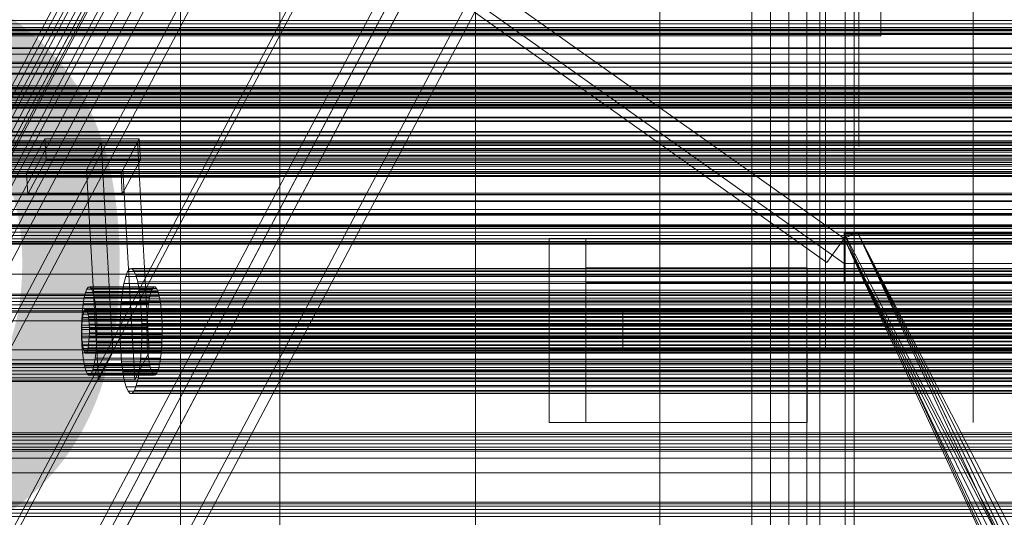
# Model space of a CAD drawing. Header units: millimetres. Extents: x -4395 to 65662, y -65530 to 6847.
# Tile 175 of 256: x -824 to -557, y -34476 to -34341. Entities that reach past the tile are written whole.
import ezdxf

# ---------------------------------------------------------------- set-up
doc = ezdxf.new("R2010")
doc.units = ezdxf.units.MM
for name, color, linetype, lineweight in [('COTAS_O', 1, 'Continuous', 0), ('frontal_briquetadora', 7, 'Continuous', 0), ('frontal_C03', 7, 'Continuous', 0), ('frontal_C07', 7, 'Continuous', 0), ('frontal_mezcladora', 7, 'Continuous', 0), ('frontal_secador', 7, 'Continuous', 0), ('frontal_tolva', 7, 'Continuous', 0), ('frontal_tolva-C01', 7, 'Continuous', 0)]:
    doc.layers.add(name, color=color, linetype=linetype, lineweight=lineweight)
doc.dimstyles.new('R19_100', dxfattribs={"dimtxt": 250, "dimasz": 150, "dimexe": 150, "dimexo": 80, "dimgap": 100, "dimtad": 1, "dimtih": 1, "dimtoh": 1, "dimdsep": 46, "dimcen": 0.09, "dimadec": 0, "dimazin": 0, "dimtfac": 1, "dimtdec": 4, "dimtofl": 0, "dimtmove": 0, "dimatfit": 3, "dimfxl": 1, "dimtolj": 1, "dimtzin": 0, "dimarcsym": 0})

# ---------------------------------------------------------------- blocks, each defined once
blk = doc.blocks.new('DIM_R33_43')
at = {"layer": 'COTAS_O'}
for p, q in [((-1725, -33700), (-1575, -33655)), ((1725, -33700), (1575, -33655)), ((-1725, -34400), (-1725, -33700)), ((-1725, -33700), (1725, -33700)), ((-1725, -33700), (-1575, -33745)), ((1725, -33700), (1575, -33745)), ((1725, -34400), (1725, -33700))]:
    blk.add_line(p, q, dxfattribs=at)
blk.add_text('3450 O', height=250, dxfattribs=at).set_placement((0, -33600))
blk = doc.blocks.new('DIM_R33_46')
at = {"layer": 'COTAS_O'}
for p, q in [((-650, -33700), (50, -33700)), ((50, -33700), (5, -33850)), ((50, -34900), (50, -33700)), ((50, -33700), (95, -33850)), ((50, -34900), (5, -34750)), ((50, -34900), (95, -34750)), ((-650, -34900), (50, -34900))]:
    blk.add_line(p, q, dxfattribs=at)
blk.add_text('1200 O', height=250, rotation=90, dxfattribs=at).set_placement((-50, -34300))
blk = doc.blocks.new('DIM_R33_47')
at = {"layer": 'COTAS_O'}
for p, q in [((-650, -34200), (-500, -34155)), ((650, -34200), (500, -34155)), ((-650, -34900), (-650, -34200)), ((-650, -34200), (650, -34200)), ((-650, -34200), (-500, -34245)), ((650, -34200), (500, -34245)), ((650, -34900), (650, -34200))]:
    blk.add_line(p, q, dxfattribs=at)
blk.add_text('1300 O', height=250, dxfattribs=at).set_placement((0, -34100))
blk = doc.blocks.new('DIM_R33_48')
at = {"layer": 'COTAS_O'}
for p, q in [((-1480, -33670), (-780, -33670)), ((-780, -33670), (-825, -33820)), ((-780, -36000), (-780, -33670)), ((-780, -33670), (-735, -33820)), ((-780, -36000), (-825, -35850)), ((-780, -36000), (-735, -35850)), ((-1480, -36000), (-780, -36000))]:
    blk.add_line(p, q, dxfattribs=at)
blk.add_text('2330 O', height=250, rotation=90, dxfattribs=at).set_placement((-880, -34835))
blk = doc.blocks.new('DIM_R33_50')
at = {"layer": 'COTAS_O'}
for p, q in [((-1400, -33000), (-700, -33000)), ((-700, -33000), (-745, -33150)), ((-700, -36000), (-700, -33000)), ((-700, -33000), (-655, -33150)), ((-700, -36000), (-745, -35850)), ((-700, -36000), (-655, -35850)), ((-1400, -36000), (-700, -36000))]:
    blk.add_line(p, q, dxfattribs=at)
blk.add_text('3000 O', height=250, rotation=90, dxfattribs=at).set_placement((-800, -34500))

msp = doc.modelspace()

# ---------------------------------------------------------------- linework, layer by layer
at = {"layer": 'frontal_briquetadora'}
for p, q in [((-590, -34345), (-590, -34310)), ((-753, -34343.939), (-753, -34324.606)), ((-620, -34328.853), (-620, -34346.896)), ((-605, -34331.113), (-605, -34346.418)), ((-596, -34330.557), (-596, -34345.711)), ((-605, -34332.059), (-605, -34349.672)), ((-565, -34331.737), (-565, -34349.356)), ((-565, -34332.799), (-565, -34350.93)), ((-590, -34340.154), (-590, -34345)), ((-753, -34363.59), (-753, -34343.939)), ((-1450, -34345), (-590, -34345)), ((-620, -34345), (-1425, -34345)), ((-590, -34345), (-620, -34345)), ((-620, -34345), (-620, -34362.246)), ((-620, -34500), (-620, -34345)), ((-620, -34345), (-620, -34510)), ((-620, -34346.896), (-620, -34363.856)), ((-605, -34346.418), (-605, -34358.978)), ((-596, -34345.711), (-596, -34358.147)), ((-605, -34349.672), (-605, -34366.107)), ((-565, -34349.356), (-565, -34365.89)), ((-565, -34350.93), (-565, -34368.106)), ((-605, -34358.978), (-605, -34368.312)), ((-596, -34358.147), (-596, -34367.388)), ((-620, -34362.246), (-620, -34378.43)), ((-753, -34383.4), (-753, -34363.59)), ((-620, -34363.856), (-620, -34379.48)), ((-605, -34366.107), (-605, -34381.105)), ((-605, -34368.312), (-605, -34374.059)), ((-596, -34367.388), (-596, -34373.079)), ((-565, -34365.89), (-565, -34381.1)), ((-565, -34368.106), (-565, -34384.111)), ((-596, -34373.079), (-596, -34375)), ((-605, -34374.059), (-605, -34376)), ((-620, -34378.43), (-620, -34393.354)), ((-620, -34379.48), (-620, -34393.531)), ((-605, -34381.105), (-605, -34394.43)), ((-565, -34381.1), (-565, -34394.762)), ((-753, -34383.4), (-835, -34383.4)), ((-753, -34383.4), (-753, -34403.21)), ((-565, -34384.111), (-565, -34398.744)), ((-620, -34393.354), (-620, -34406.837)), ((-620, -34393.531), (-620, -34405.798)), ((-605, -34394.43), (-605, -34405.871)), ((-565, -34394.762), (-565, -34406.677)), ((-565, -34398.744), (-565, -34411.821)), ((-753, -34403.21), (-753, -34422.861)), ((-620, -34405.798), (-620, -34416.098)), ((-605, -34405.871), (-605, -34415.248)), ((-620, -34406.837), (-620, -34418.714)), ((-565, -34406.677), (-565, -34416.673)), ((-565, -34411.821), (-565, -34423.177)), ((-620, -34416.098), (-620, -34424.273)), ((-605, -34415.248), (-605, -34422.414)), ((-620, -34418.714), (-620, -34428.842)), ((-565, -34416.673), (-565, -34424.603)), ((-753, -34422.861), (-753, -34442.194)), ((-620, -34424.273), (-620, -34430.202)), ((-605, -34422.414), (-605, -34427.255)), ((-565, -34423.177), (-565, -34432.67)), ((-565, -34424.603), (-565, -34430.351)), ((-605, -34427.255), (-605, -34429.694)), ((-620, -34428.842), (-620, -34437.096)), ((-620, -34430.202), (-620, -34433.796)), ((-565, -34430.351), (-565, -34433.833)), ((-620, -34433.796), (-620, -34435)), ((-565, -34432.67), (-565, -34440.18)), ((-565, -34433.833), (-565, -34435)), ((-620, -34437.096), (-620, -34443.376)), ((-565, -34440.18), (-565, -34445.612)), ((-753, -34442.194), (-753, -34461.054)), ((-620, -34443.376), (-620, -34447.606)), ((-565, -34445.612), (-565, -34448.9)), ((-620, -34447.606), (-620, -34449.733)), ((-565, -34448.9), (-565, -34450)), ((-753, -34461.054), (-753, -34479.288))]:
    msp.add_line(p, q, dxfattribs=at)
at = {"layer": 'frontal_C03'}
for p, q in [((1270, -34340.816), (-1230, -34340.816)), ((-1230, -34341.748), (1270, -34341.748)), ((1270, -34342.69), (-1230, -34342.69)), ((1270, -34343.39), (-1230, -34343.39)), ((1270, -34343.622), (-1230, -34343.622)), ((1270, -34343.632), (-1230, -34343.632)), ((1270, -34344.288), (-1230, -34344.288)), ((1270, -34344.575), (-1230, -34344.575)), ((1270, -34344.641), (-1230, -34344.641)), ((1270, -34344.674), (-1230, -34344.674)), ((1270, -34348.246), (-1230, -34348.246)), ((1270, -34348.435), (-1230, -34348.435)), ((1270, -34352.159), (-1230, -34352.159)), ((1270, -34352.521), (-1230, -34352.521)), ((1270, -34355.096), (-1230, -34355.096)), ((1270, -34355.379), (-1230, -34355.379)), ((1516, -34359.306), (-1476, -34359.306)), ((1516, -34359.333), (-1476, -34359.333)), ((1516, -34360.297), (-1476, -34360.297)), ((1516, -34360.323), (-1476, -34360.323)), ((1270, -34358.604), (-1230, -34358.604)), ((1270, -34358.991), (-1230, -34358.991)), ((1270, -34359.657), (-1230, -34359.657)), ((1516, -34360.775), (-1476, -34360.775)), ((1516, -34360.85), (-1476, -34360.85)), ((1516, -34361.765), (-1476, -34361.765)), ((1516, -34361.841), (-1476, -34361.841)), ((-1230, -34360.589), (1270, -34360.589)), ((1270, -34361.531), (-1230, -34361.531)), ((1270, -34362.463), (-1230, -34362.463)), ((1270, -34363.129), (-1230, -34363.129)), ((1516, -34363.515), (-1476, -34363.515)), ((1516, -34363.628), (-1476, -34363.628)), ((1516, -34364.505), (-1476, -34364.505)), ((1516, -34364.619), (-1476, -34364.619)), ((1270, -34363.515), (-1230, -34363.515)), ((1270, -34363.661), (-1230, -34363.661)), ((1270, -34364.083), (-1230, -34364.083)), ((-1230, -34364.089), (1270, -34364.089)), ((-1230, -34364.417), (1270, -34364.417)), ((1516, -34367.109), (-1476, -34367.109)), ((-1476, -34367.243), (1516, -34367.243)), ((1516, -34368.1), (-1476, -34368.1)), ((-1476, -34368.234), (1516, -34368.234)), ((1516, -34371.011), (-1476, -34371.011)), ((1516, -34371.145), (-1476, -34371.145)), ((1516, -34372.002), (-1476, -34372.002)), ((1516, -34372.135), (-1476, -34372.135)), ((1270, -34373.837), (-1230, -34373.837)), ((1516, -34374.626), (-1476, -34374.626)), ((1516, -34374.739), (-1476, -34374.739)), ((1516, -34375.617), (-1476, -34375.617)), ((1516, -34375.73), (-1476, -34375.73)), ((1270, -34374.171), (-1230, -34374.171)), ((1270, -34376.147), (-1230, -34376.147)), ((1516, -34377.404), (-1476, -34377.404)), ((1516, -34377.479), (-1476, -34377.479)), ((1516, -34378.394), (-1476, -34378.394)), ((1516, -34378.47), (-1476, -34378.47)), ((1516, -34378.921), (-1476, -34378.921)), ((1516, -34378.948), (-1476, -34378.948)), ((1270, -34376.574), (-1230, -34376.574)), ((1270, -34377.445), (-1230, -34377.445)), ((1270, -34377.831), (-1230, -34377.831)), ((1270, -34378.498), (-1230, -34378.498)), ((1516, -34379.912), (-1476, -34379.912)), ((1516, -34379.939), (-1476, -34379.939)), ((-1230, -34379.43), (1270, -34379.43)), ((1270, -34380.372), (-1230, -34380.372)), ((1270, -34381.304), (-1230, -34381.304)), ((1270, -34381.97), (-1230, -34381.97)), ((1270, -34382.356), (-1230, -34382.356)), ((1270, -34382.874), (-1230, -34382.874)), ((1270, -34383.157), (-1230, -34383.157)), ((1270, -34387.714), (-1230, -34387.714)), ((1270, -34388.077), (-1230, -34388.077)), ((1270, -34389.819), (-1230, -34389.819)), ((1270, -34390.008), (-1230, -34390.008)), ((1270, -34393.613), (-1230, -34393.613)), ((1270, -34393.679), (-1230, -34393.679)), ((1270, -34396.286), (-1230, -34396.286)), ((1270, -34396.603), (-1230, -34396.603)), ((1270, -34396.672), (-1230, -34396.672)), ((1270, -34396.845), (-1230, -34396.845)), ((1270, -34397.339), (-1230, -34397.339)), ((-1230, -34398.271), (1270, -34398.271)), ((1270, -34399.213), (-1230, -34399.213)), ((1270, -34400.145), (-1230, -34400.145)), ((1270, -34400.811), (-1230, -34400.811)), ((1270, -34401.197), (-1230, -34401.197)), ((1270, -34401.46), (-1230, -34401.46)), ((1270, -34401.545), (-1230, -34401.545)), ((1270, -34415.127), (-1230, -34415.127)), ((1270, -34415.513), (-1230, -34415.513)), ((1270, -34416.18), (-1230, -34416.18)), ((-1230, -34417.112), (1270, -34417.112)), ((1270, -34418.054), (-1230, -34418.054)), ((1270, -34418.986), (-1230, -34418.986)), ((1270, -34419.652), (-1230, -34419.652)), ((1270, -34420.038), (-1230, -34420.038)), ((1270, -34433.968), (-1230, -34433.968)), ((1270, -34434.354), (-1230, -34434.354)), ((1270, -34435.021), (-1230, -34435.021)), ((-1230, -34435.953), (1270, -34435.953)), ((1270, -34436.895), (-1230, -34436.895)), ((1270, -34437.827), (-1230, -34437.827)), ((1270, -34438.493), (-1230, -34438.493)), ((1270, -34438.879), (-1230, -34438.879)), ((1270, -34452.809), (-1230, -34452.809)), ((1270, -34453.195), (-1230, -34453.195)), ((1270, -34453.862), (-1230, -34453.862)), ((-1230, -34454.794), (1270, -34454.794)), ((1270, -34455.736), (-1230, -34455.736)), ((1270, -34456.668), (-1230, -34456.668)), ((1270, -34457.334), (-1230, -34457.334)), ((1270, -34457.72), (-1230, -34457.72)), ((-1500, -34459.645), (1540, -34459.645)), ((1540, -34463.645), (-1500, -34463.645)), ((1270, -34471.65), (-1230, -34471.65)), ((1270, -34472.036), (-1230, -34472.036)), ((1270, -34472.703), (-1230, -34472.703)), ((-1230, -34473.635), (1270, -34473.635)), ((1270, -34474.577), (-1230, -34474.577)), ((1270, -34475.509), (-1230, -34475.509))]:
    msp.add_line(p, q, dxfattribs=at)
at = {"layer": 'frontal_C07'}
for p, q in [((-355.217, -33479.35), (-1505.217, -35658.628)), ((-1505.056, -35661.48), (-355.056, -33482.201)), ((-1500.295, -35639.968), (-369.989, -33498.011)), ((-367.035, -33498.011), (-1497.34, -35639.968)), ((-366.545, -33503.972), (-1493.568, -35639.709)), ((-1493.407, -35642.56), (-366.384, -33506.823)), ((-1476.664, -35633.23), (-359.487, -33516.153)), ((-374.605, -33521.257), (-1547.582, -35744.076)), ((-1522.957, -35744.076), (-349.981, -33521.257)), ((-359.165, -33521.856), (-1476.341, -35638.932)), ((-1547.259, -35749.779), (-374.283, -33526.959)), ((-349.658, -33526.959), (-1522.635, -35749.779)), ((-374.122, -33529.81), (-1547.098, -35752.63)), ((-1543.158, -35752.63), (-370.182, -33529.81)), ((-349.686, -33577.242), (-1499.686, -35756.52)), ((-1499.525, -35759.372), (-349.525, -33580.093)), ((-367.086, -33654.314), (-1540.063, -35877.133)), ((-1515.438, -35877.133), (-342.462, -33654.314)), ((-1539.741, -35882.836), (-366.764, -33660.016)), ((-362.824, -33660.016), (-1535.801, -35882.836)), ((-342.14, -33660.016), (-1515.116, -35882.836)), ((-610.081, -35988), (-610.081, -34013.117)), ((-606.608, -34013.117), (-606.608, -35988)), ((-599.72, -35988), (-599.72, -34013.117)), ((-597.283, -34013.117), (-597.283, -35988)), ((-907.506, -34513.598), (-710.892, -34141.009)), ((-710.57, -34146.712), (-907.184, -34519.3)), ((-921.013, -34710.332), (-724.399, -34337.743)), ((-720.459, -34337.743), (-917.073, -34710.332)), ((-816.774, -34372.957), (-821.697, -34382.287)), ((-791.165, -34372.957), (-816.774, -34372.957)), ((-816.452, -34378.659), (-816.774, -34372.957)), ((-801.507, -34373.89), (-805.445, -34381.354)), ((-791.657, -34373.89), (-801.507, -34373.89)), ((-798.284, -34430.914), (-801.507, -34373.89)), ((-796.088, -34382.287), (-791.165, -34372.957)), ((-795.596, -34381.354), (-791.657, -34373.89)), ((-788.435, -34430.914), (-791.657, -34373.89)), ((-790.842, -34378.659), (-791.165, -34372.957)), ((-821.375, -34387.99), (-816.452, -34378.659)), ((-816.452, -34378.659), (-790.842, -34378.659)), ((-790.842, -34378.659), (-795.766, -34387.99)), ((-805.445, -34381.354), (-795.596, -34381.354)), ((-802.223, -34438.379), (-805.445, -34381.354)), ((-795.596, -34381.354), (-792.373, -34438.379)), ((-821.697, -34382.287), (-796.088, -34382.287)), ((-821.375, -34387.99), (-821.697, -34382.287)), ((-796.088, -34382.287), (-795.766, -34387.99)), ((-795.766, -34387.99), (-821.375, -34387.99)), ((-793.755, -34408.264), (-794.316, -34408.985)), ((-793.179, -34408.192), (-793.755, -34408.264)), ((-434.238, -34408.264), (-793.755, -34408.264)), ((-792.613, -34408.771), (-793.179, -34408.192)), ((-433.662, -34408.192), (-793.179, -34408.192)), ((-794.843, -34410.327), (-795.315, -34412.239)), ((-794.316, -34408.985), (-794.843, -34410.327)), ((-435.326, -34410.327), (-794.843, -34410.327)), ((-434.8, -34408.985), (-794.316, -34408.985)), ((-792.076, -34409.979), (-792.613, -34408.771)), ((-433.096, -34408.771), (-792.613, -34408.771)), ((-791.591, -34411.77), (-792.076, -34409.979)), ((-432.559, -34409.979), (-792.076, -34409.979)), ((-805.375, -34413.737), (-805.747, -34414.685)), ((-804.979, -34413.228), (-805.375, -34413.737)), ((-787.646, -34413.737), (-805.375, -34413.737)), ((-804.572, -34413.177), (-804.979, -34413.228)), ((-787.249, -34413.228), (-804.979, -34413.228)), ((-804.172, -34413.586), (-804.572, -34413.177)), ((-786.843, -34413.177), (-804.572, -34413.177)), ((-803.794, -34414.439), (-804.172, -34413.586)), ((-786.443, -34413.586), (-804.172, -34413.586)), ((-795.315, -34412.239), (-795.713, -34414.646)), ((-435.798, -34412.239), (-795.315, -34412.239)), ((-791.175, -34414.075), (-791.591, -34411.77)), ((-432.074, -34411.77), (-791.591, -34411.77)), ((-788.017, -34414.685), (-787.646, -34413.737)), ((-787.646, -34413.737), (-787.249, -34413.228)), ((-787.249, -34413.228), (-786.843, -34413.177)), ((-786.843, -34413.177), (-786.443, -34413.586)), ((-786.443, -34413.586), (-786.064, -34414.439)), ((-806.08, -34416.034), (-806.361, -34417.733)), ((-805.747, -34414.685), (-806.08, -34416.034)), ((-788.35, -34416.034), (-806.08, -34416.034)), ((-788.017, -34414.685), (-805.747, -34414.685)), ((-803.451, -34415.703), (-803.794, -34414.439)), ((-786.064, -34414.439), (-803.794, -34414.439)), ((-803.158, -34417.33), (-803.451, -34415.703)), ((-785.722, -34415.703), (-803.451, -34415.703)), ((-795.713, -34414.646), (-796.022, -34417.456)), ((-436.196, -34414.646), (-795.713, -34414.646)), ((-790.845, -34416.805), (-791.175, -34414.075)), ((-431.658, -34414.075), (-791.175, -34414.075)), ((-788.631, -34417.733), (-788.35, -34416.034)), ((-788.35, -34416.034), (-788.017, -34414.685)), ((-786.064, -34414.439), (-785.722, -34415.703)), ((-785.722, -34415.703), (-785.428, -34417.33)), ((-806.361, -34417.733), (-806.579, -34419.717)), ((-788.631, -34417.733), (-806.361, -34417.733)), ((-805.84, -34419.185), (-806.038, -34419.44)), ((-805.637, -34419.16), (-805.84, -34419.185)), ((-421.698, -34419.185), (-805.84, -34419.185)), ((-805.437, -34419.364), (-805.637, -34419.16)), ((-421.495, -34419.16), (-805.637, -34419.16)), ((-802.925, -34419.257), (-803.158, -34417.33)), ((-785.428, -34417.33), (-803.158, -34417.33)), ((-802.761, -34421.41), (-802.925, -34419.257)), ((-785.195, -34419.257), (-802.925, -34419.257)), ((-796.022, -34417.456), (-796.23, -34420.562)), ((-436.505, -34417.456), (-796.022, -34417.456)), ((-790.613, -34419.855), (-790.845, -34416.805)), ((-431.328, -34416.805), (-790.845, -34416.805)), ((-788.849, -34419.717), (-788.631, -34417.733)), ((-785.428, -34417.33), (-785.195, -34419.257)), ((-785.195, -34419.257), (-785.032, -34421.41)), ((-806.726, -34421.909), (-806.797, -34424.226)), ((-806.579, -34419.717), (-806.726, -34421.909)), ((-788.997, -34421.909), (-806.726, -34421.909)), ((-806.531, -34421.438), (-806.64, -34422.43)), ((-788.849, -34419.717), (-806.579, -34419.717)), ((-806.39, -34420.588), (-806.531, -34421.438)), ((-422.389, -34421.438), (-806.531, -34421.438)), ((-806.224, -34419.914), (-806.39, -34420.588)), ((-422.249, -34420.588), (-806.39, -34420.588)), ((-806.038, -34419.44), (-806.224, -34419.914)), ((-422.083, -34419.914), (-806.224, -34419.914)), ((-421.897, -34419.44), (-806.038, -34419.44)), ((-805.247, -34419.791), (-805.437, -34419.364)), ((-421.295, -34419.364), (-805.437, -34419.364)), ((-805.076, -34420.423), (-805.247, -34419.791)), ((-421.106, -34419.791), (-805.247, -34419.791)), ((-804.929, -34421.236), (-805.076, -34420.423)), ((-420.935, -34420.423), (-805.076, -34420.423)), ((-804.813, -34422.2), (-804.929, -34421.236)), ((-420.788, -34421.236), (-804.929, -34421.236)), ((-802.673, -34423.707), (-802.761, -34421.41)), ((-802.761, -34421.41), (-785.032, -34421.41)), ((-796.23, -34420.562), (-796.33, -34423.844)), ((-436.714, -34420.562), (-796.23, -34420.562)), ((-790.489, -34423.109), (-790.613, -34419.855)), ((-790.613, -34419.855), (-431.097, -34419.855)), ((-789.067, -34424.226), (-788.997, -34421.909)), ((-788.997, -34421.909), (-788.849, -34419.717)), ((-785.032, -34421.41), (-784.944, -34423.707)), ((-806.797, -34424.226), (-806.788, -34426.578)), ((-789.067, -34424.226), (-806.797, -34424.226)), ((-806.713, -34423.526), (-806.749, -34424.684)), ((-806.64, -34422.43), (-806.713, -34423.526)), ((-422.572, -34423.526), (-806.713, -34423.526)), ((-422.499, -34422.43), (-806.64, -34422.43)), ((-804.731, -34423.276), (-804.813, -34422.2)), ((-420.671, -34422.2), (-804.813, -34422.2)), ((-804.687, -34424.425), (-804.731, -34423.276)), ((-804.731, -34423.276), (-420.59, -34423.276)), ((-804.683, -34425.601), (-804.687, -34424.425)), ((-420.546, -34424.425), (-804.687, -34424.425)), ((-802.665, -34426.059), (-802.673, -34423.707)), ((-784.944, -34423.707), (-802.673, -34423.707)), ((-796.33, -34423.844), (-796.318, -34427.176)), ((-436.814, -34423.844), (-796.33, -34423.844)), ((-790.476, -34426.441), (-790.489, -34423.109)), ((-430.972, -34423.109), (-790.489, -34423.109)), ((-789.058, -34426.578), (-789.067, -34424.226)), ((-784.944, -34423.707), (-784.935, -34426.059)), ((-806.788, -34426.578), (-806.7, -34428.874)), ((-789.058, -34426.578), (-806.788, -34426.578)), ((-806.749, -34424.684), (-806.744, -34425.86)), ((-422.607, -34424.684), (-806.749, -34424.684)), ((-806.744, -34425.86), (-806.7, -34427.008)), ((-422.603, -34425.86), (-806.744, -34425.86)), ((-806.7, -34427.008), (-806.619, -34428.085)), ((-422.559, -34427.008), (-806.7, -34427.008)), ((-804.792, -34427.855), (-804.718, -34426.759)), ((-804.718, -34426.759), (-804.683, -34425.601)), ((-420.577, -34426.759), (-804.718, -34426.759)), ((-420.541, -34425.601), (-804.683, -34425.601)), ((-802.735, -34428.375), (-802.665, -34426.059)), ((-784.935, -34426.059), (-802.665, -34426.059)), ((-796.318, -34427.176), (-796.193, -34430.429)), ((-436.801, -34427.176), (-796.318, -34427.176)), ((-790.576, -34429.723), (-790.476, -34426.441)), ((-430.96, -34426.441), (-790.476, -34426.441)), ((-788.971, -34428.874), (-789.058, -34426.578)), ((-784.935, -34426.059), (-785.006, -34428.375)), ((-806.7, -34428.874), (-806.537, -34431.028)), ((-788.971, -34428.874), (-806.7, -34428.874)), ((-806.619, -34428.085), (-806.502, -34429.049)), ((-422.477, -34428.085), (-806.619, -34428.085)), ((-806.502, -34429.049), (-806.355, -34429.862)), ((-422.361, -34429.049), (-806.502, -34429.049)), ((-806.355, -34429.862), (-806.184, -34430.494)), ((-422.214, -34429.862), (-806.355, -34429.862)), ((-805.208, -34430.371), (-805.041, -34429.697)), ((-805.041, -34429.697), (-804.901, -34428.847)), ((-420.9, -34429.697), (-805.041, -34429.697)), ((-804.901, -34428.847), (-804.792, -34427.855)), ((-420.759, -34428.847), (-804.901, -34428.847)), ((-420.65, -34427.855), (-804.792, -34427.855)), ((-802.882, -34430.568), (-802.735, -34428.375)), ((-785.006, -34428.375), (-802.735, -34428.375)), ((-790.785, -34432.828), (-790.576, -34429.723)), ((-431.06, -34429.723), (-790.576, -34429.723)), ((-788.807, -34431.028), (-788.971, -34428.874)), ((-785.006, -34428.375), (-785.153, -34430.568)), ((-806.537, -34431.028), (-806.304, -34432.955)), ((-788.807, -34431.028), (-806.537, -34431.028)), ((-806.184, -34430.494), (-805.995, -34430.92)), ((-422.043, -34430.494), (-806.184, -34430.494)), ((-805.995, -34430.92), (-805.795, -34431.125)), ((-421.854, -34430.92), (-805.995, -34430.92)), ((-805.795, -34431.125), (-805.592, -34431.099)), ((-421.654, -34431.125), (-805.795, -34431.125)), ((-805.592, -34431.099), (-805.393, -34430.845)), ((-421.45, -34431.099), (-805.592, -34431.099)), ((-805.393, -34430.845), (-805.208, -34430.371)), ((-421.252, -34430.845), (-805.393, -34430.845)), ((-421.066, -34430.371), (-805.208, -34430.371)), ((-803.382, -34434.251), (-803.101, -34432.552)), ((-803.101, -34432.552), (-802.882, -34430.568)), ((-785.371, -34432.552), (-803.101, -34432.552)), ((-785.153, -34430.568), (-802.882, -34430.568)), ((-802.223, -34438.379), (-798.284, -34430.914)), ((-798.284, -34430.914), (-788.435, -34430.914)), ((-796.193, -34430.429), (-795.962, -34433.48)), ((-436.677, -34430.429), (-796.193, -34430.429)), ((-788.435, -34430.914), (-792.373, -34438.379)), ((-788.574, -34432.955), (-788.807, -34431.028)), ((-785.371, -34432.552), (-785.652, -34434.251)), ((-785.153, -34430.568), (-785.371, -34432.552)), ((-806.304, -34432.955), (-806.01, -34434.582)), ((-788.574, -34432.955), (-806.304, -34432.955)), ((-806.01, -34434.582), (-805.668, -34435.846)), ((-788.281, -34434.582), (-806.01, -34434.582)), ((-803.714, -34435.6), (-803.382, -34434.251)), ((-785.652, -34434.251), (-803.382, -34434.251)), ((-795.962, -34433.48), (-795.632, -34436.21)), ((-436.445, -34433.48), (-795.962, -34433.48)), ((-791.094, -34435.639), (-790.785, -34432.828)), ((-431.268, -34432.828), (-790.785, -34432.828)), ((-788.281, -34434.582), (-788.574, -34432.955)), ((-787.938, -34435.846), (-788.281, -34434.582)), ((-785.652, -34434.251), (-785.985, -34435.6)), ((-805.668, -34435.846), (-805.289, -34436.699)), ((-787.938, -34435.846), (-805.668, -34435.846)), ((-805.289, -34436.699), (-804.889, -34437.107)), ((-787.559, -34436.699), (-805.289, -34436.699)), ((-804.889, -34437.107), (-804.483, -34437.056)), ((-787.159, -34437.107), (-804.889, -34437.107)), ((-804.483, -34437.056), (-804.086, -34436.547)), ((-786.753, -34437.056), (-804.483, -34437.056)), ((-804.086, -34436.547), (-803.714, -34435.6)), ((-786.357, -34436.547), (-804.086, -34436.547)), ((-785.985, -34435.6), (-803.714, -34435.6)), ((-795.632, -34436.21), (-795.216, -34438.515)), ((-436.115, -34436.21), (-795.632, -34436.21)), ((-791.492, -34438.046), (-791.094, -34435.639)), ((-431.577, -34435.639), (-791.094, -34435.639)), ((-787.559, -34436.699), (-787.938, -34435.846)), ((-787.159, -34437.107), (-787.559, -34436.699)), ((-786.753, -34437.056), (-787.159, -34437.107)), ((-786.357, -34436.547), (-786.753, -34437.056)), ((-785.985, -34435.6), (-786.357, -34436.547)), ((-792.373, -34438.379), (-802.223, -34438.379)), ((-795.216, -34438.515), (-794.731, -34440.306)), ((-435.699, -34438.515), (-795.216, -34438.515)), ((-794.731, -34440.306), (-794.194, -34441.514)), ((-435.214, -34440.306), (-794.731, -34440.306)), ((-792.49, -34441.299), (-791.964, -34439.957)), ((-791.964, -34439.957), (-791.492, -34438.046)), ((-432.447, -34439.957), (-791.964, -34439.957)), ((-431.975, -34438.046), (-791.492, -34438.046)), ((-794.194, -34441.514), (-793.628, -34442.093)), ((-434.678, -34441.514), (-794.194, -34441.514)), ((-793.628, -34442.093), (-793.052, -34442.02)), ((-434.111, -34442.093), (-793.628, -34442.093)), ((-793.052, -34442.02), (-792.49, -34441.299)), ((-433.535, -34442.02), (-793.052, -34442.02)), ((-432.974, -34441.299), (-792.49, -34441.299))]:
    msp.add_line(p, q, dxfattribs=at)
at = {"layer": 'frontal_mezcladora'}
for p, q in [((-650, -34725), (-650, -33700)), ((-625, -34725), (-625, -33700)), ((-650, -34760), (-650, -33730)), ((-625, -34725), (-625, -33730)), ((-615, -34760), (-615, -33730))]:
    msp.add_line(p, q, dxfattribs=at)
at = {"layer": 'frontal_secador'}
for p, q in [((1360, -34343.147), (-1360, -34343.147)), ((-1360, -34353.5), (1360, -34353.5)), ((-1250, -34353.5), (1250, -34353.5)), ((1360, -34363.853), (-1360, -34363.853)), ((1360, -34373.5), (-1360, -34373.5)), ((1250, -34374.076), (-1250, -34374.076)), ((1360, -34381.784), (-1360, -34381.784)), ((1360, -34388.141), (-1360, -34388.141)), ((1360, -34392.137), (-1360, -34392.137)), ((1360, -34393.5), (-1360, -34393.5)), ((1250, -34393.25), (-1250, -34393.25)), ((1250, -34409.715), (-1250, -34409.715)), ((1250, -34422.349), (-1250, -34422.349)), ((1250, -34430.291), (-1250, -34430.291)), ((1250, -34433), (-1250, -34433))]:
    msp.add_line(p, q, dxfattribs=at)
at = {"layer": 'frontal_tolva'}
for p, q in [((-600, -34400), (-1725, -33600)), ((-604.636, -34406.52), (-1729.636, -33606.52)), ((-1725, -33606.849), (-600, -34406.849)), ((-1821.5, -34350), (1821.5, -34350)), ((-1821.5, -34361), (1821.5, -34361)), ((-680, -34400), (-670, -34400)), ((-680, -34450), (-680, -34400)), ((-670, -34450), (-670, -34400)), ((-670, -34400), (-600, -34400)), ((-670, -34412), (-670, -34400)), ((-670, -34400), (670, -34400)), ((-600, -34400), (-604.636, -34406.52)), ((600, -34400), (-600, -34400)), ((-600, -34406.849), (-600, -34400)), ((-600, -34412), (-600, -34400)), ((-670, -34408), (-610, -34408)), ((-670, -34418), (-670, -34408)), ((-610, -34418), (-610, -34408)), ((-600, -34406.849), (600, -34406.849)), ((-670, -34412), (-600, -34412)), ((-670, -34412), (670, -34412)), ((-670, -34418), (-610, -34418)), ((-660, -34420), (660, -34420)), ((-660, -34430), (-660, -34420)), ((-680, -34430), (-610, -34430)), ((-680, -34450), (-680, -34430)), ((-660, -34430), (660, -34430)), ((-610, -34450), (-610, -34430)), ((-680, -34450), (-610, -34450)), ((-680, -34450), (-670, -34450))]:
    msp.add_line(p, q, dxfattribs=at)
at = {"layer": 'frontal_tolva-C01'}
for p, q in [((-600, -34400), (-596.42, -34398.217)), ((-600, -34400), (-596.392, -34398.273)), ((-600, -34400), (-596.37, -34398.32)), ((-600, -34398.584), (600, -34398.584)), ((-225, -35124.573), (-600, -34398.584)), ((-600, -34398.584), (-600, -34400)), ((600, -34398.876), (-600, -34398.876)), ((-600, -34398.876), (-225, -35209.05)), ((-600, -34400), (-600, -34398.876)), ((-600, -34400), (-495, -34626.849)), ((-495, -34619.306), (-600, -34400)), ((-495, -34610.82), (-600, -34400)), ((-495, -34603.277), (-600, -34400)), ((-600, -34400), (-225, -35125.989)), ((600, -34400), (-600, -34400)), ((-225, -35210.174), (-600, -34400)), ((-596.42, -34398.217), (-491.42, -34601.494)), ((-491.42, -34609.037), (-596.42, -34398.217)), ((-596.392, -34398.273), (-491.392, -34609.092)), ((-491.392, -34617.578), (-596.392, -34398.273)), ((-596.37, -34398.32), (-491.37, -34617.626)), ((-491.37, -34625.169), (-596.37, -34398.32))]:
    msp.add_line(p, q, dxfattribs=at)

# ---------------------------------------------------------------- dimensions: what is measured, and where the dimension line sits
at = {"layer": 'COTAS_O'}
for p1, p2, distance, picture, middle in [((-1400, -36000), (-1400, -33000), -700, 'DIM_R33_50', (-700, -34500)), ((-650, -34900), (-650, -33700), -700, 'DIM_R33_46', (50, -34300)), ((-1725, -34400), (1725, -34400), 700, 'DIM_R33_43', (0, -33700)), ((-1480, -36000), (-1480, -33670), -700, 'DIM_R33_48', (-780, -34835)), ((-650, -34900), (650, -34900), 700, 'DIM_R33_47', (0, -34200))]:
    dim = msp.add_aligned_dim(p1=p1, p2=p2, distance=distance, text='<> O', dimstyle='R19_100', dxfattribs=at)
    dim.commit()
    dim.dimension.update_dxf_attribs({"geometry": picture, "text_midpoint": middle})

doc.saveas('drawing.dxf')
